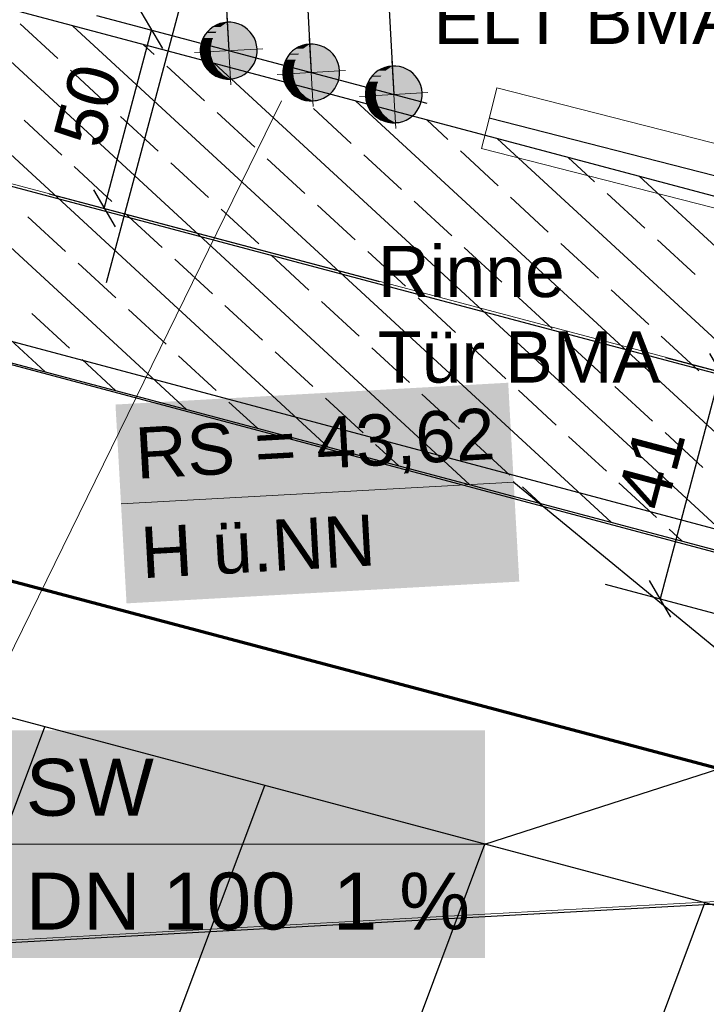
# Model space of a CAD drawing. Extents: x -779 to 790, y -208 to 633.
# Tile 51 of 232: x -100 to -75, y -78 to -43. Entities that reach past the tile are written whole.
import ezdxf
from ezdxf.lldxf.tags import DXFTag

# ---------------------------------------------------------------- set-up
doc = ezdxf.new("R2010")
doc.units = 0
doc.layers.get('0').update_dxf_attribs({"lineweight": 25})
for name, color, linetype, lineweight, true_color in [('02 Raster Gebäude-A07F5V4QWF', 7, 'Continuous', 25, 0x848484), ('20 Bodenplatte-A07F5V4PWF', 7, 'Continuous', 25, 0x848484), ('20 Fundament-A07F5V4OWF', 7, 'Continuous', 25, 0x848484), ('30 Baugrubenplanung', 7, 'Continuous', 25, 0x848484), ('60 Stützwände', 9, 'Continuous', 25, 0x808080), ('ELT Leerrohre', 1, 'Continuous', 35, 0xff0000), ('S_Mass', 150, 'Continuous', 25, 0x007fff), ('S_Schmutzwasser_Grundleitung', 7, 'Continuous', 70, 0x7f5f00), ('X_Mass', 150, 'Continuous', 25, 0x007fff)]:
    doc.layers.add(name, color=color, linetype=linetype, lineweight=lineweight, true_color=true_color)
for name, color, linetype, lineweight in [('02 Raster Gebäude-A07F5V53WF', 7, 'Continuous', 13), ('SC_Deckendurchbruch', 7, 'Continuous', 25), ('SC_Mass', 7, 'Continuous', 25), ('X_Text', 7, 'Continuous', 25)]:
    doc.layers.add(name, color=color, linetype=linetype, lineweight=lineweight)
doc.styles.get("Standard").update_dxf_attribs({"font": 'arial.ttf'})
tags = doc.linetypes.add('Raster-A07F5V4TWF', pattern=[0.2, 0.1, -0.05, 0, -0.05]).pattern_tags.tags
tags[10:11] = [DXFTag(74, 4), DXFTag(75, 0), DXFTag(340, '0'), DXFTag(46, 1.0), DXFTag(50, 0.0), DXFTag(44, 0.0), DXFTag(45, 0.0)]
tags[8:9] = [DXFTag(74, 4), DXFTag(75, 0), DXFTag(340, '0'), DXFTag(46, 1.0), DXFTag(50, 0.0), DXFTag(44, 0.0), DXFTag(45, 0.0)]
tags[6:7] = [DXFTag(74, 4), DXFTag(75, 0), DXFTag(340, '0'), DXFTag(46, 1.0), DXFTag(50, 0.0), DXFTag(44, 0.0), DXFTag(45, 0.0)]
tags[4:5] = [DXFTag(74, 4), DXFTag(75, 0), DXFTag(340, '0'), DXFTag(46, 1.0), DXFTag(50, 0.0), DXFTag(44, 0.0), DXFTag(45, 0.0)]
tags = doc.linetypes.add('Raster-A07F5V57WF', pattern=[0.2, 0.1, -0.05, 0, -0.05]).pattern_tags.tags
tags[10:11] = [DXFTag(74, 4), DXFTag(75, 0), DXFTag(340, '0'), DXFTag(46, 1.0), DXFTag(50, 0.0), DXFTag(44, 0.0), DXFTag(45, 0.0)]
tags[8:9] = [DXFTag(74, 4), DXFTag(75, 0), DXFTag(340, '0'), DXFTag(46, 1.0), DXFTag(50, 0.0), DXFTag(44, 0.0), DXFTag(45, 0.0)]
tags[6:7] = [DXFTag(74, 4), DXFTag(75, 0), DXFTag(340, '0'), DXFTag(46, 1.0), DXFTag(50, 0.0), DXFTag(44, 0.0), DXFTag(45, 0.0)]
tags[4:5] = [DXFTag(74, 4), DXFTag(75, 0), DXFTag(340, '0'), DXFTag(46, 1.0), DXFTag(50, 0.0), DXFTag(44, 0.0), DXFTag(45, 0.0)]
tags = doc.linetypes.add('STRICHPUNKT2', pattern=[12.7, 6.35, -3.175, 0, -3.175]).pattern_tags.tags
tags[10:11] = [DXFTag(74, 4), DXFTag(75, 0), DXFTag(340, '0'), DXFTag(46, 0.0), DXFTag(50, 0.0), DXFTag(44, 0.0), DXFTag(45, 0.0)]
tags[8:9] = [DXFTag(74, 4), DXFTag(75, 0), DXFTag(340, '0'), DXFTag(46, 0.0), DXFTag(50, 0.0), DXFTag(44, 0.0), DXFTag(45, 0.0)]
tags[6:7] = [DXFTag(74, 4), DXFTag(75, 0), DXFTag(340, '0'), DXFTag(46, 0.0), DXFTag(50, 0.0), DXFTag(44, 0.0), DXFTag(45, 0.0)]
tags[4:5] = [DXFTag(74, 4), DXFTag(75, 0), DXFTag(340, '0'), DXFTag(46, 0.0), DXFTag(50, 0.0), DXFTag(44, 0.0), DXFTag(45, 0.0)]

# ---------------------------------------------------------------- blocks, each defined once
blk = doc.blocks.new('Referenz-A07F5V4VWF', base_point=(-401.415, -176.34))
at = {"color": 0, "linetype": 'ByBlock', "lineweight": -2, "ltscale": 12.5}
for p, q in [((-16.164, -65.268), (-146.682, -30.614)), ((-153.091, -41.328), (-17.544, -77.463)), ((-131.2, -47.142), (-54.939, -67.39))]:
    blk.add_line(p, q, dxfattribs=at)
at = {"layer": '02 Raster Gebäude-A07F5V4QWF', "color": 0, "linetype": 'Raster-A07F5V4TWF', "lineweight": -2, "ltscale": 187.5}
for p, q in [((-160.157, -33.245), (3.691, -76.749)), ((3.333, -70.211), (-212.21, -82.005))]:
    blk.add_line(p, q, dxfattribs=at)
at = {"layer": '20 Bodenplatte-A07F5V4PWF', "color": 0, "lineweight": -2}
blk.add_line((-153.091, -41.328), (-17.544, -77.463), dxfattribs=at)
at = {"layer": '20 Fundament-A07F5V4OWF', "color": 0, "lineweight": -2}
for p, q in [((-16.164, -65.268), (-146.682, -30.614)), ((-98.627, -55.791), (-117.538, -38.352)), ((-93.655, -57.111), (-112.566, -39.673)), ((-88.682, -58.431), (-107.593, -40.993)), ((-83.709, -59.752), (-102.621, -42.313)), ((-98.179, -44.776), (-99.503, -43.556)), ((-78.737, -61.072), (-97.648, -43.633)), ((-94.788, -44.639), (-95.162, -44.294)), ((-73.764, -62.392), (-92.676, -44.954)), ((-96.415, -46.403), (-97.738, -45.183)), ((-93.023, -46.266), (-94.346, -45.045)), ((-89.631, -46.128), (-90.189, -45.614)), ((-68.792, -63.712), (-87.703, -46.274)), ((-91.258, -47.893), (-92.582, -46.673)), ((-87.867, -47.756), (-89.19, -46.535)), ((-98.042, -48.168), (-99.365, -46.947)), ((-94.65, -48.03), (-95.974, -46.81)), ((-84.475, -47.618), (-85.217, -46.934)), ((-131.2, -47.142), (-17.407, -77.356)), ((-63.819, -65.033), (-82.73, -47.594)), ((-82.71, -49.245), (-84.034, -48.025)), ((-92.886, -49.658), (-94.209, -48.437)), ((-89.494, -49.52), (-90.817, -48.3)), ((-86.102, -49.383), (-87.425, -48.162)), ((-79.318, -49.108), (-80.244, -48.254)), ((-96.277, -49.795), (-97.601, -48.575)), ((-58.847, -66.353), (-77.758, -48.914)), ((-84.337, -51.01), (-85.661, -49.79)), ((-80.946, -50.873), (-82.269, -49.652)), ((-77.554, -50.735), (-78.877, -49.515)), ((-91.121, -51.285), (-92.444, -50.064)), ((-87.729, -51.147), (-89.053, -49.927)), ((-97.905, -51.56), (-99.228, -50.339)), ((-94.513, -51.422), (-95.836, -50.202)), ((-75.789, -52.362), (-77.113, -51.142)), ((-85.965, -52.775), (-87.288, -51.554)), ((-82.573, -52.637), (-83.896, -51.417)), ((-79.181, -52.5), (-80.505, -51.279)), ((-92.748, -53.049), (-94.072, -51.829)), ((-89.356, -52.912), (-90.68, -51.692)), ((-96.14, -53.187), (-97.463, -51.966)), ((-77.416, -54.127), (-78.74, -52.906)), ((-84.2, -54.402), (-85.523, -53.181)), ((-80.808, -54.264), (-82.132, -53.044)), ((-94.375, -54.814), (-95.699, -53.594)), ((-90.984, -54.677), (-92.307, -53.456)), ((-87.592, -54.539), (-88.915, -53.319)), ((-97.767, -54.951), (-99.091, -53.731)), ((-79.044, -55.891), (-80.367, -54.671)), ((-75.652, -55.754), (-76.975, -54.534)), ((-85.827, -56.166), (-87.151, -54.946)), ((-82.435, -56.029), (-83.759, -54.808)), ((-96.141, -56.451), (-97.326, -55.358)), ((-92.611, -56.441), (-93.934, -55.221)), ((-89.219, -56.304), (-90.542, -55.083)), ((-77.279, -57.519), (-78.603, -56.298)), ((-87.454, -57.931), (-88.778, -56.71)), ((-84.063, -57.793), (-85.386, -56.573)), ((-80.671, -57.656), (-81.994, -56.436)), ((-91.168, -57.771), (-92.17, -56.848)), ((-78.906, -59.283), (-80.23, -58.063)), ((-75.514, -59.146), (-76.838, -57.925)), ((-86.196, -59.092), (-87.013, -58.338)), ((-82.298, -59.421), (-83.621, -58.2)), ((-81.223, -60.412), (-81.857, -59.827)), ((-77.142, -60.91), (-78.465, -59.69)), ((-76.251, -61.732), (-76.701, -61.317))]:
    blk.add_line(p, q, dxfattribs=at)
at = {"layer": '30 Baugrubenplanung', "color": 0, "lineweight": -2}
for p, q in [((-18.786, -89.553), (-159.501, -52.04)), ((-44.204, -82.777), (-159.501, -52.04)), ((-108.876, -95.52), (-98.633, -68.267)), ((-101.475, -98.46), (-90.902, -70.328)), ((-94.074, -101.399), (-83.171, -72.389)), ((-86.674, -104.339), (-75.44, -74.45))]:
    blk.add_line(p, q, dxfattribs=at)
blk = doc.blocks.new('Referenz-A07F5V59WF', base_point=(-759.499, -206.186))
at = {"layer": '02 Raster Gebäude-A07F5V53WF', "color": 0, "linetype": 'Raster-A07F5V57WF', "ltscale": 117.000008}
for p, q in [((-285.681, 0.171), (159.608, -118.052)), ((435.098, -46.482), (-278.836, -85.556))]:
    blk.add_line(p, q, dxfattribs=at)
at = {"layer": '60 Stützwände', "color": 0, "linetype": 'Continuous', "lineweight": -2, "ltscale": 225.000015}
blk.add_line((-160.303, -38.576), (-17.628, -76.628), dxfattribs=at)
blk = doc.blocks.new('Maß-A07F5V7NWF', base_point=(-112.975, -48.897))
at = {"color": 0, "linetype": 'ByBlock', "lineweight": -2, "ltscale": 0.25}
for p, q in [((-99.204, -40.576), (-110.802, -37.497)), ((-101.514, -39.414), (-100.761, -40.712)), ((-103.31, -48.248), (-101.137, -40.063)), ((-101.377, -48.761), (-112.975, -45.682)), ((-103.687, -47.599), (-102.934, -48.897))]:
    blk.add_line(p, q, dxfattribs=at)
at = {"color": 0, "linetype": 'ByBlock', "lineweight": -2, "ltscale": 0.25, "insert": (-104.873, -44.783), "char_height": 1.8, "attachment_point": 1, "rotation": 75.1311}
blk.add_mtext('{\\fArial;50}', dxfattribs=at)
blk = doc.blocks.new('Maß-A07F5V7PWF', base_point=(-98.477, -52.61))
at = {"color": 0, "linetype": 'ByBlock', "lineweight": -2, "ltscale": 0.25}
for p, q in [((-95.258, -43.13), (-94.505, -44.428)), ((-96.814, -43.266), (-85.216, -46.345)), ((-96.544, -50.044), (-94.881, -43.779)), ((-96.921, -49.395), (-96.168, -50.693)), ((-98.477, -49.531), (-86.879, -52.61))]:
    blk.add_line(p, q, dxfattribs=at)
at = {"color": 0, "linetype": 'ByBlock', "lineweight": -2, "ltscale": 0.25, "insert": (-98.363, -47.539), "char_height": 1.8, "attachment_point": 1, "rotation": 75.1311}
blk.add_mtext('{\\fArial;50}', dxfattribs=at)
blk = doc.blocks.new('Maß-A07F5VAFWF', base_point=(-78.945, -64.793))
at = {"color": 0, "linetype": 'ByBlock', "lineweight": -2, "ltscale": 0.25}
for p, q in [((-76.828, -55.279), (-71.028, -56.819)), ((-74.518, -56.441), (-75.271, -55.143)), ((-74.895, -55.792), (-77.012, -63.766)), ((-78.945, -63.253), (-73.146, -64.793)), ((-76.635, -64.415), (-77.388, -63.118))]:
    blk.add_line(p, q, dxfattribs=at)
at = {"color": 0, "linetype": 'ByBlock', "lineweight": -2, "ltscale": 0.25, "insert": (-78.569, -60.278), "char_height": 1.8, "attachment_point": 1, "rotation": 75.1311}
blk.add_mtext('{\\fArial;41}', dxfattribs=at)
blk = doc.blocks.new('Maß-A07F5VARWF', base_point=(-87.174, -46.037))
at = {"color": 0, "linetype": 'ByBlock', "lineweight": -2, "ltscale": 0.25}
blk.add_line((-86.783, -38.585), (-86.375, -46.037), dxfattribs=at)
blk = doc.blocks.new('Maß-A07F5VATWF', base_point=(-90.176, -45.267))
at = {"color": 0, "linetype": 'ByBlock', "lineweight": -2, "ltscale": 0.25}
blk.add_line((-89.785, -35.945), (-89.274, -45.267), dxfattribs=at)
blk = doc.blocks.new('Maß-A07F5VAVWF', base_point=(-93.407, -44.498))
at = {"color": 0, "linetype": 'ByBlock', "lineweight": -2, "ltscale": 0.25}
blk.add_line((-93.016, -29.112), (-92.174, -44.498), dxfattribs=at)

msp = doc.modelspace()

# ---------------------------------------------------------------- linework, layer by layer
at = {"color": 8, "lineweight": 25, "ltscale": 0.25, "true_color": 0x808080}
msp.add_line((-96.464, -52.652), (-87.963, -20.635), dxfattribs=at)
at = {"layer": 'ELT Leerrohre', "color": 1, "lineweight": 13, "true_color": 0xff0000}
for p, q in [((-82.908, -46.428), (-82.748, -45.803)), ((-46.42, -55.107), (-82.748, -45.803)), ((-83.134, -47.31), (-82.908, -46.428)), ((-83.294, -47.935), (-83.134, -47.31)), ((-83.294, -47.935), (-46.966, -57.238))]:
    msp.add_line(p, q, dxfattribs=at)
at = {"layer": 'ELT Leerrohre', "color": 1, "lineweight": 13, "ltscale": 0.13, "true_color": 0xff0000}
msp.add_line((-106.396, -79.078), (-90.319, -46.261), dxfattribs=at)
at = {"layer": 'ELT Leerrohre', "color": 1, "linetype": 'STRICHPUNKT2', "lineweight": 25, "ltscale": 0.25, "true_color": 0xff0000}
msp.add_line((-46.693, -56.173), (-83.021, -46.869), dxfattribs=at)
at = {"layer": 'S_Mass', "lineweight": 18}
msp.add_line((-95.958, -60.432), (-82.16, -59.665), dxfattribs=at)
at = {"layer": 'S_Mass'}
for p, q in [((-82.169, -59.662), (-82.17, -59.663)), ((-82.17, -59.663), (-82.17, -59.664)), ((-82.17, -59.664), (-82.17, -59.665)), ((-82.17, -59.665), (-82.17, -59.667)), ((-82.17, -59.667), (-82.17, -59.668)), ((-82.17, -59.668), (-82.169, -59.669)), ((-82.168, -59.659), (-82.169, -59.66)), ((-82.169, -59.66), (-82.169, -59.662)), ((-82.169, -59.669), (-82.168, -59.67)), ((-82.167, -59.657), (-82.168, -59.658)), ((-82.168, -59.658), (-82.168, -59.659)), ((-82.168, -59.67), (-82.168, -59.671)), ((-82.168, -59.671), (-82.167, -59.672)), ((-82.166, -59.657), (-82.167, -59.657)), ((-82.167, -59.672), (-82.166, -59.673)), ((-82.164, -59.656), (-82.166, -59.657)), ((-82.166, -59.673), (-82.165, -59.674)), ((-82.165, -59.674), (-82.163, -59.674)), ((-82.163, -59.655), (-82.164, -59.656)), ((-82.162, -59.655), (-82.163, -59.655)), ((-82.163, -59.674), (-82.162, -59.675)), ((-82.161, -59.655), (-82.162, -59.655)), ((-82.162, -59.675), (-82.161, -59.675)), ((-82.159, -59.655), (-82.161, -59.655)), ((-82.161, -59.675), (-82.159, -59.675)), ((-82.16, -59.665), (-67.494, -71.724)), ((-82.158, -59.655), (-82.159, -59.655)), ((-82.159, -59.675), (-82.158, -59.675)), ((-82.157, -59.655), (-82.158, -59.655)), ((-82.158, -59.675), (-82.157, -59.674)), ((-82.156, -59.656), (-82.157, -59.655)), ((-82.157, -59.674), (-82.156, -59.674)), ((-82.154, -59.657), (-82.156, -59.656)), ((-82.156, -59.674), (-82.155, -59.673)), ((-82.155, -59.673), (-82.154, -59.673)), ((-82.153, -59.657), (-82.154, -59.657)), ((-82.154, -59.673), (-82.153, -59.672)), ((-82.152, -59.658), (-82.153, -59.657)), ((-82.153, -59.672), (-82.152, -59.671)), ((-82.152, -59.659), (-82.152, -59.658)), ((-82.151, -59.661), (-82.152, -59.659)), ((-82.152, -59.671), (-82.151, -59.669)), ((-82.151, -59.662), (-82.151, -59.661)), ((-82.15, -59.663), (-82.151, -59.662)), ((-82.151, -59.668), (-82.15, -59.667)), ((-82.151, -59.669), (-82.151, -59.668)), ((-82.15, -59.664), (-82.15, -59.663)), ((-82.15, -59.666), (-82.15, -59.664)), ((-82.15, -59.667), (-82.15, -59.666))]:
    msp.add_line(p, q, dxfattribs=at)
at = {"layer": 'S_Mass', "color": 7, "true_color": 0xffffff}
for points in [[(-82.312, -56.937), (-96.152, -56.937), (-82.354, -56.17)], [(-95.806, -63.16), (-82.312, -56.937), (-96.152, -56.937)], [(-81.966, -63.16), (-95.806, -63.16), (-82.312, -56.937)], [(-95.764, -63.926), (-81.966, -63.16), (-95.806, -63.16)]]:
    msp.add_solid(points, dxfattribs=at)
at = {"layer": 'S_Schmutzwasser_Grundleitung'}
msp.add_line((-67.494, -71.724), (-103.234, -62.235), dxfattribs=at)
at = {"layer": 'SC_Deckendurchbruch'}
for p, q in [((-92.609, -43.597), (-92.723, -43.662)), ((-92.488, -43.548), (-92.609, -43.597)), ((-92.361, -43.515), (-92.488, -43.548)), ((-92.231, -43.499), (-92.361, -43.515)), ((-92.1, -43.5), (-92.231, -43.499)), ((-91.971, -43.518), (-92.1, -43.5)), ((-91.845, -43.553), (-91.971, -43.518)), ((-91.724, -43.604), (-91.845, -43.553)), ((-91.612, -43.671), (-91.724, -43.604)), ((-93.001, -43.935), (-93.067, -44.048)), ((-92.92, -43.832), (-93.001, -43.935)), ((-92.827, -43.74), (-92.92, -43.832)), ((-92.723, -43.662), (-92.827, -43.74)), ((-91.508, -43.751), (-91.612, -43.671)), ((-91.417, -43.844), (-91.508, -43.751)), ((-91.338, -43.949), (-91.417, -43.844)), ((-91.273, -44.063), (-91.338, -43.949)), ((-93.153, -44.294), (-93.171, -44.424)), ((-93.118, -44.168), (-93.153, -44.294)), ((-93.067, -44.048), (-93.118, -44.168)), ((-91.224, -44.184), (-91.273, -44.063)), ((-91.192, -44.311), (-91.224, -44.184)), ((-89.461, -44.285), (-89.588, -44.318)), ((-89.332, -44.269), (-89.461, -44.285)), ((-89.201, -44.27), (-89.332, -44.269)), ((-89.071, -44.288), (-89.201, -44.27)), ((-88.945, -44.323), (-89.071, -44.288)), ((-93.171, -44.424), (-93.172, -44.555)), ((-93.172, -44.555), (-93.156, -44.685)), ((-91.195, -44.701), (-91.177, -44.571)), ((-91.176, -44.44), (-91.192, -44.311)), ((-91.177, -44.571), (-91.176, -44.44)), ((-90.021, -44.602), (-90.101, -44.705)), ((-89.928, -44.51), (-90.021, -44.602)), ((-89.823, -44.431), (-89.928, -44.51)), ((-89.709, -44.367), (-89.823, -44.431)), ((-89.588, -44.318), (-89.709, -44.367)), ((-88.825, -44.374), (-88.945, -44.323)), ((-88.712, -44.441), (-88.825, -44.374)), ((-88.609, -44.521), (-88.712, -44.441)), ((-88.517, -44.614), (-88.609, -44.521)), ((-88.438, -44.719), (-88.517, -44.614)), ((-93.156, -44.685), (-93.123, -44.811)), ((-93.123, -44.811), (-93.074, -44.933)), ((-93.074, -44.933), (-93.01, -45.046)), ((-91.347, -45.06), (-91.281, -44.947)), ((-91.281, -44.947), (-91.23, -44.827)), ((-91.23, -44.827), (-91.195, -44.701)), ((-90.219, -44.938), (-90.254, -45.064)), ((-90.168, -44.818), (-90.219, -44.938)), ((-90.101, -44.705), (-90.168, -44.818)), ((-88.374, -44.833), (-88.438, -44.719)), ((-88.325, -44.954), (-88.374, -44.833)), ((-88.292, -45.08), (-88.325, -44.954)), ((-93.01, -45.046), (-92.931, -45.151)), ((-92.931, -45.151), (-92.839, -45.244)), ((-92.839, -45.244), (-92.736, -45.324)), ((-92.736, -45.324), (-92.624, -45.391)), ((-91.739, -45.398), (-91.625, -45.334)), ((-91.625, -45.334), (-91.521, -45.255)), ((-91.521, -45.255), (-91.428, -45.163)), ((-91.428, -45.163), (-91.347, -45.06)), ((-90.272, -45.194), (-90.273, -45.325)), ((-90.273, -45.325), (-90.257, -45.454)), ((-90.254, -45.064), (-90.272, -45.194)), ((-88.276, -45.21), (-88.292, -45.08)), ((-88.277, -45.341), (-88.276, -45.21)), ((-87.028, -45.28), (-87.121, -45.372)), ((-86.924, -45.201), (-87.028, -45.28)), ((-86.81, -45.137), (-86.924, -45.201)), ((-86.688, -45.088), (-86.81, -45.137)), ((-86.562, -45.055), (-86.688, -45.088)), ((-86.432, -45.039), (-86.562, -45.055)), ((-86.301, -45.04), (-86.432, -45.039)), ((-86.172, -45.058), (-86.301, -45.04)), ((-86.046, -45.093), (-86.172, -45.058)), ((-85.925, -45.144), (-86.046, -45.093)), ((-85.812, -45.21), (-85.925, -45.144)), ((-85.709, -45.291), (-85.812, -45.21)), ((-85.618, -45.384), (-85.709, -45.291)), ((-92.624, -45.391), (-92.503, -45.442)), ((-92.503, -45.442), (-92.377, -45.477)), ((-92.377, -45.477), (-92.248, -45.495)), ((-92.248, -45.495), (-92.117, -45.496)), ((-92.117, -45.496), (-91.987, -45.48)), ((-91.987, -45.48), (-91.86, -45.447)), ((-91.86, -45.447), (-91.739, -45.398)), ((-90.257, -45.454), (-90.224, -45.581)), ((-90.224, -45.581), (-90.175, -45.702)), ((-88.381, -45.717), (-88.33, -45.597)), ((-88.33, -45.597), (-88.295, -45.471)), ((-88.295, -45.471), (-88.277, -45.341)), ((-87.268, -45.588), (-87.319, -45.708)), ((-87.202, -45.475), (-87.268, -45.588)), ((-87.121, -45.372), (-87.202, -45.475)), ((-85.539, -45.489), (-85.618, -45.384)), ((-85.474, -45.602), (-85.539, -45.489)), ((-85.425, -45.724), (-85.474, -45.602)), ((-90.175, -45.702), (-90.11, -45.816)), ((-90.11, -45.816), (-90.032, -45.921)), ((-90.032, -45.921), (-89.94, -46.014)), ((-89.94, -46.014), (-89.837, -46.094)), ((-88.726, -46.103), (-88.621, -46.025)), ((-88.621, -46.025), (-88.528, -45.933)), ((-88.528, -45.933), (-88.447, -45.83)), ((-88.447, -45.83), (-88.381, -45.717)), ((-87.372, -45.964), (-87.373, -46.094)), ((-87.354, -45.834), (-87.372, -45.964)), ((-87.319, -45.708), (-87.354, -45.834)), ((-85.392, -45.85), (-85.425, -45.724)), ((-85.376, -45.98), (-85.392, -45.85)), ((-85.378, -46.111), (-85.376, -45.98)), ((-89.837, -46.094), (-89.724, -46.161)), ((-89.724, -46.161), (-89.604, -46.212)), ((-89.604, -46.212), (-89.478, -46.247)), ((-89.478, -46.247), (-89.348, -46.265)), ((-89.348, -46.265), (-89.217, -46.266)), ((-89.217, -46.266), (-89.087, -46.25)), ((-89.087, -46.25), (-88.961, -46.217)), ((-88.961, -46.217), (-88.839, -46.168)), ((-88.839, -46.168), (-88.726, -46.103)), ((-87.373, -46.094), (-87.357, -46.224)), ((-87.357, -46.224), (-87.324, -46.351)), ((-87.324, -46.351), (-87.275, -46.472)), ((-85.482, -46.487), (-85.431, -46.366)), ((-85.431, -46.366), (-85.396, -46.24)), ((-85.396, -46.24), (-85.378, -46.111)), ((-87.275, -46.472), (-87.211, -46.586)), ((-87.211, -46.586), (-87.132, -46.69)), ((-87.132, -46.69), (-87.04, -46.784)), ((-85.722, -46.795), (-85.628, -46.703)), ((-85.628, -46.703), (-85.548, -46.6)), ((-85.548, -46.6), (-85.482, -46.487)), ((-87.04, -46.784), (-86.937, -46.864)), ((-86.937, -46.864), (-86.824, -46.93)), ((-86.824, -46.93), (-86.704, -46.982)), ((-86.704, -46.982), (-86.578, -47.016)), ((-86.578, -47.016), (-86.448, -47.035)), ((-86.448, -47.035), (-86.318, -47.036)), ((-86.318, -47.036), (-86.188, -47.02)), ((-86.188, -47.02), (-86.061, -46.987)), ((-86.061, -46.987), (-85.94, -46.938)), ((-85.94, -46.938), (-85.826, -46.873)), ((-85.826, -46.873), (-85.722, -46.795))]:
    msp.add_line(p, q, dxfattribs=at)
at = {"layer": 'SC_Deckendurchbruch', "linetype": 'STRICHPUNKT2', "lineweight": 18, "ltscale": 0.18}
for p, q in [((-92.105, -45.696), (-92.243, -43.3)), ((-89.206, -46.465), (-89.343, -44.069)), ((-93.372, -44.566), (-90.976, -44.429)), ((-86.306, -47.235), (-86.443, -44.839)), ((-90.472, -45.336), (-88.076, -45.199)), ((-87.573, -46.106), (-85.177, -45.969))]:
    msp.add_line(p, q, dxfattribs=at)
at = {"layer": 'SC_Deckendurchbruch'}
for points in [[(-92.457, -43.66), (-92.72, -43.66), (-92.299, -43.548)], [(-92.72, -43.66), (-92.299, -43.548), (-92.488, -43.548)], [(-92.299, -43.548), (-92.488, -43.548), (-92.231, -43.499)], [(-92.719, -44.048), (-93.067, -44.048), (-92.635, -43.873)], [(-93.067, -44.048), (-92.635, -43.873), (-92.948, -43.873)], [(-92.635, -43.873), (-92.948, -43.873), (-92.601, -43.832)], [(-92.948, -43.873), (-92.601, -43.832), (-92.92, -43.832)], [(-92.601, -43.832), (-92.92, -43.832), (-92.458, -43.662)], [(-92.92, -43.832), (-92.458, -43.662), (-92.723, -43.662)], [(-92.458, -43.662), (-92.723, -43.662), (-92.457, -43.66)], [(-92.723, -43.662), (-92.457, -43.66), (-92.72, -43.66)], [(-92.808, -44.395), (-93.16, -44.395), (-92.789, -44.294)], [(-93.16, -44.395), (-92.789, -44.294), (-93.153, -44.294)], [(-92.789, -44.294), (-93.153, -44.294), (-92.755, -44.123)], [(-93.153, -44.294), (-92.755, -44.123), (-93.093, -44.123)], [(-92.755, -44.123), (-93.093, -44.123), (-92.719, -44.048)], [(-93.093, -44.123), (-92.719, -44.048), (-93.067, -44.048)], [(-89.4, -44.318), (-89.588, -44.318), (-89.332, -44.269)], [(-92.799, -44.555), (-93.172, -44.555), (-92.808, -44.395)], [(-93.172, -44.555), (-92.808, -44.395), (-93.16, -44.395)], [(-93.15, -44.672), (-92.799, -44.555), (-93.172, -44.555)], [(-92.793, -44.672), (-93.15, -44.672), (-92.799, -44.555)], [(-89.819, -44.818), (-90.168, -44.818), (-89.735, -44.643)], [(-90.168, -44.818), (-89.735, -44.643), (-90.048, -44.643)], [(-89.735, -44.643), (-90.048, -44.643), (-89.701, -44.602)], [(-90.048, -44.643), (-89.701, -44.602), (-90.021, -44.602)], [(-89.701, -44.602), (-90.021, -44.602), (-89.558, -44.431)], [(-90.021, -44.602), (-89.558, -44.431), (-89.823, -44.431)], [(-89.558, -44.431), (-89.823, -44.431), (-89.557, -44.43)], [(-89.823, -44.431), (-89.557, -44.43), (-89.821, -44.43)], [(-89.557, -44.43), (-89.821, -44.43), (-89.4, -44.318)], [(-89.821, -44.43), (-89.4, -44.318), (-89.588, -44.318)], [(-93.123, -44.811), (-92.793, -44.672), (-93.15, -44.672)], [(-92.748, -44.811), (-93.123, -44.811), (-92.793, -44.672)], [(-93.063, -44.936), (-92.748, -44.811), (-93.123, -44.811)], [(-92.708, -44.936), (-93.063, -44.936), (-92.748, -44.811)], [(-93.01, -45.046), (-92.708, -44.936), (-93.063, -44.936)], [(-92.639, -45.046), (-93.01, -45.046), (-92.708, -44.936)], [(-89.889, -45.064), (-90.254, -45.064), (-89.855, -44.893)], [(-90.254, -45.064), (-89.855, -44.893), (-90.194, -44.893)], [(-89.855, -44.893), (-90.194, -44.893), (-89.819, -44.818)], [(-90.194, -44.893), (-89.819, -44.818), (-90.168, -44.818)], [(-92.902, -45.171), (-92.639, -45.046), (-93.01, -45.046)], [(-92.561, -45.171), (-92.902, -45.171), (-92.639, -45.046)], [(-92.839, -45.244), (-92.561, -45.171), (-92.902, -45.171)], [(-92.483, -45.244), (-92.839, -45.244), (-92.561, -45.171)], [(-92.667, -45.362), (-92.483, -45.244), (-92.839, -45.244)], [(-92.359, -45.362), (-92.667, -45.362), (-92.483, -45.244)], [(-89.9, -45.325), (-90.273, -45.325), (-89.909, -45.165)], [(-90.273, -45.325), (-89.909, -45.165), (-90.261, -45.165)], [(-90.25, -45.442), (-89.9, -45.325), (-90.273, -45.325)], [(-89.909, -45.165), (-90.261, -45.165), (-89.889, -45.064)], [(-90.261, -45.165), (-89.889, -45.064), (-90.254, -45.064)], [(-89.893, -45.442), (-90.25, -45.442), (-89.9, -45.325)], [(-86.802, -45.372), (-87.121, -45.372), (-86.659, -45.201)], [(-87.121, -45.372), (-86.659, -45.201), (-86.924, -45.201)], [(-86.659, -45.201), (-86.924, -45.201), (-86.658, -45.2)], [(-86.924, -45.201), (-86.658, -45.2), (-86.921, -45.2)], [(-86.658, -45.2), (-86.921, -45.2), (-86.5, -45.088)], [(-86.921, -45.2), (-86.5, -45.088), (-86.688, -45.088)], [(-86.5, -45.088), (-86.688, -45.088), (-86.432, -45.039)], [(-92.624, -45.391), (-92.359, -45.362), (-92.667, -45.362)], [(-92.306, -45.391), (-92.624, -45.391), (-92.359, -45.362)], [(-92.377, -45.477), (-92.306, -45.391), (-92.624, -45.391)], [(-92.151, -45.477), (-92.377, -45.477), (-92.306, -45.391)], [(-92.117, -45.496), (-92.151, -45.477), (-92.377, -45.477)], [(-90.224, -45.581), (-89.893, -45.442), (-90.25, -45.442)], [(-89.849, -45.581), (-90.224, -45.581), (-89.893, -45.442)], [(-90.164, -45.706), (-89.849, -45.581), (-90.224, -45.581)], [(-89.809, -45.706), (-90.164, -45.706), (-89.849, -45.581)], [(-86.99, -45.834), (-87.354, -45.834), (-86.956, -45.663)], [(-87.354, -45.834), (-86.956, -45.663), (-87.294, -45.663)], [(-86.956, -45.663), (-87.294, -45.663), (-86.92, -45.588)], [(-87.294, -45.663), (-86.92, -45.588), (-87.268, -45.588)], [(-86.92, -45.588), (-87.268, -45.588), (-86.836, -45.413)], [(-87.268, -45.588), (-86.836, -45.413), (-87.149, -45.413)], [(-86.836, -45.413), (-87.149, -45.413), (-86.802, -45.372)], [(-87.149, -45.413), (-86.802, -45.372), (-87.121, -45.372)], [(-90.11, -45.816), (-89.809, -45.706), (-90.164, -45.706)], [(-89.739, -45.816), (-90.11, -45.816), (-89.809, -45.706)], [(-90.003, -45.941), (-89.739, -45.816), (-90.11, -45.816)], [(-89.661, -45.941), (-90.003, -45.941), (-89.739, -45.816)], [(-89.94, -46.014), (-89.661, -45.941), (-90.003, -45.941)], [(-89.584, -46.014), (-89.94, -46.014), (-89.661, -45.941)], [(-89.767, -46.131), (-89.584, -46.014), (-89.94, -46.014)], [(-89.46, -46.131), (-89.767, -46.131), (-89.584, -46.014)], [(-87, -46.094), (-87.373, -46.094), (-87.009, -45.935)], [(-87.373, -46.094), (-87.009, -45.935), (-87.361, -45.935)], [(-87.009, -45.935), (-87.361, -45.935), (-86.99, -45.834)], [(-87.361, -45.935), (-86.99, -45.834), (-87.354, -45.834)], [(-89.724, -46.161), (-89.46, -46.131), (-89.767, -46.131)], [(-89.407, -46.161), (-89.724, -46.161), (-89.46, -46.131)], [(-89.478, -46.247), (-89.407, -46.161), (-89.724, -46.161)], [(-89.252, -46.247), (-89.478, -46.247), (-89.407, -46.161)], [(-89.217, -46.266), (-89.252, -46.247), (-89.478, -46.247)], [(-87.351, -46.212), (-87, -46.094), (-87.373, -46.094)], [(-86.993, -46.212), (-87.351, -46.212), (-87, -46.094)], [(-87.324, -46.351), (-86.993, -46.212), (-87.351, -46.212)], [(-86.949, -46.351), (-87.324, -46.351), (-86.993, -46.212)], [(-87.264, -46.476), (-86.949, -46.351), (-87.324, -46.351)], [(-86.909, -46.476), (-87.264, -46.476), (-86.949, -46.351)], [(-87.211, -46.586), (-86.909, -46.476), (-87.264, -46.476)], [(-86.84, -46.586), (-87.211, -46.586), (-86.909, -46.476)], [(-87.103, -46.711), (-86.84, -46.586), (-87.211, -46.586)], [(-86.762, -46.711), (-87.103, -46.711), (-86.84, -46.586)], [(-87.04, -46.784), (-86.762, -46.711), (-87.103, -46.711)], [(-86.684, -46.784), (-87.04, -46.784), (-86.762, -46.711)], [(-86.867, -46.901), (-86.684, -46.784), (-87.04, -46.784)], [(-86.56, -46.901), (-86.867, -46.901), (-86.684, -46.784)], [(-86.824, -46.93), (-86.56, -46.901), (-86.867, -46.901)], [(-86.507, -46.93), (-86.824, -46.93), (-86.56, -46.901)], [(-86.578, -47.016), (-86.507, -46.93), (-86.824, -46.93)], [(-86.352, -47.016), (-86.578, -47.016), (-86.507, -46.93)], [(-86.318, -47.036), (-86.352, -47.016), (-86.578, -47.016)]]:
    msp.add_solid(points, dxfattribs=at)
at = {"layer": 'SC_Deckendurchbruch', "color": 7, "true_color": 0xffffff}
for points in [[(-91.633, -43.656), (-92.715, -43.656), (-91.758, -43.588)], [(-92.715, -43.656), (-91.758, -43.588), (-92.589, -43.588)], [(-91.758, -43.588), (-92.589, -43.588), (-91.892, -43.538)], [(-92.589, -43.588), (-91.892, -43.538), (-92.456, -43.538)], [(-91.892, -43.538), (-92.456, -43.538), (-92.032, -43.508)], [(-92.456, -43.538), (-92.032, -43.508), (-92.316, -43.508)], [(-92.032, -43.508), (-92.316, -43.508), (-92.174, -43.498)], [(-91.333, -43.957), (-93.015, -43.957), (-91.418, -43.843)], [(-93.015, -43.957), (-91.418, -43.843), (-92.93, -43.843)], [(-91.418, -43.843), (-92.93, -43.843), (-91.519, -43.742)], [(-92.93, -43.843), (-91.519, -43.742), (-92.829, -43.742)], [(-91.519, -43.742), (-92.829, -43.742), (-91.633, -43.656)], [(-92.829, -43.742), (-91.633, -43.656), (-92.715, -43.656)], [(-91.184, -44.355), (-93.164, -44.355), (-91.214, -44.216)], [(-93.164, -44.355), (-91.214, -44.216), (-93.133, -44.216)], [(-91.214, -44.216), (-93.133, -44.216), (-91.264, -44.082)], [(-93.133, -44.216), (-91.264, -44.082), (-93.084, -44.082)], [(-91.264, -44.082), (-93.084, -44.082), (-91.333, -43.957)], [(-93.084, -44.082), (-91.333, -43.957), (-93.015, -43.957)], [(-88.993, -44.308), (-89.556, -44.308), (-89.132, -44.278)], [(-89.556, -44.308), (-89.132, -44.278), (-89.417, -44.278)], [(-89.132, -44.278), (-89.417, -44.278), (-89.274, -44.267)], [(-91.174, -44.498), (-93.174, -44.498), (-91.184, -44.355)], [(-93.174, -44.498), (-91.184, -44.355), (-93.164, -44.355)], [(-93.164, -44.64), (-91.174, -44.498), (-93.174, -44.498)], [(-91.184, -44.64), (-93.164, -44.64), (-91.174, -44.498)], [(-93.133, -44.779), (-91.184, -44.64), (-93.164, -44.64)], [(-91.214, -44.779), (-93.133, -44.779), (-91.184, -44.64)], [(-88.433, -44.727), (-90.116, -44.727), (-88.519, -44.613)], [(-90.116, -44.727), (-88.519, -44.613), (-90.03, -44.613)], [(-88.519, -44.613), (-90.03, -44.613), (-88.62, -44.512)], [(-90.03, -44.613), (-88.62, -44.512), (-89.929, -44.512)], [(-88.62, -44.512), (-89.929, -44.512), (-88.734, -44.426)], [(-89.929, -44.512), (-88.734, -44.426), (-89.815, -44.426)], [(-88.734, -44.426), (-89.815, -44.426), (-88.859, -44.358)], [(-89.815, -44.426), (-88.859, -44.358), (-89.69, -44.358)], [(-88.859, -44.358), (-89.69, -44.358), (-88.993, -44.308)], [(-89.69, -44.358), (-88.993, -44.308), (-89.556, -44.308)], [(-93.084, -44.913), (-91.214, -44.779), (-93.133, -44.779)], [(-91.264, -44.913), (-93.084, -44.913), (-91.214, -44.779)], [(-93.015, -45.038), (-91.264, -44.913), (-93.084, -44.913)], [(-91.333, -45.038), (-93.015, -45.038), (-91.264, -44.913)], [(-88.285, -45.125), (-90.264, -45.125), (-88.315, -44.986)], [(-90.264, -45.125), (-88.315, -44.986), (-90.234, -44.986)], [(-88.315, -44.986), (-90.234, -44.986), (-88.365, -44.852)], [(-90.234, -44.986), (-88.365, -44.852), (-90.184, -44.852)], [(-88.365, -44.852), (-90.184, -44.852), (-88.433, -44.727)], [(-90.184, -44.852), (-88.433, -44.727), (-90.116, -44.727)], [(-92.93, -45.152), (-91.333, -45.038), (-93.015, -45.038)], [(-91.333, -45.038), (-93.015, -45.038), (-91.333, -45.038)], [(-93.015, -45.038), (-91.333, -45.038), (-93.015, -45.038)], [(-91.418, -45.152), (-92.93, -45.152), (-91.333, -45.038)], [(-92.829, -45.253), (-91.418, -45.152), (-92.93, -45.152)], [(-91.519, -45.253), (-92.829, -45.253), (-91.418, -45.152)], [(-92.715, -45.339), (-91.519, -45.253), (-92.829, -45.253)], [(-91.519, -45.253), (-92.829, -45.253), (-91.519, -45.253)], [(-92.829, -45.253), (-91.519, -45.253), (-92.829, -45.253)], [(-91.633, -45.339), (-92.715, -45.339), (-91.519, -45.253)], [(-88.274, -45.267), (-90.274, -45.267), (-88.285, -45.125)], [(-90.274, -45.267), (-88.285, -45.125), (-90.264, -45.125)], [(-90.264, -45.41), (-88.274, -45.267), (-90.274, -45.267)], [(-88.285, -45.41), (-90.264, -45.41), (-88.274, -45.267)], [(-85.619, -45.382), (-87.131, -45.382), (-85.72, -45.282)], [(-87.131, -45.382), (-85.72, -45.282), (-87.03, -45.282)], [(-85.72, -45.282), (-87.03, -45.282), (-85.834, -45.196)], [(-87.03, -45.282), (-85.834, -45.196), (-86.915, -45.196)], [(-85.834, -45.196), (-86.915, -45.196), (-85.959, -45.128)], [(-86.915, -45.196), (-85.959, -45.128), (-86.79, -45.128)], [(-85.959, -45.128), (-86.79, -45.128), (-86.093, -45.078)], [(-86.79, -45.128), (-86.093, -45.078), (-86.657, -45.078)], [(-86.093, -45.078), (-86.657, -45.078), (-86.233, -45.047)], [(-86.657, -45.078), (-86.233, -45.047), (-86.517, -45.047)], [(-86.233, -45.047), (-86.517, -45.047), (-86.375, -45.037)], [(-92.589, -45.407), (-91.633, -45.339), (-92.715, -45.339)], [(-91.758, -45.407), (-92.589, -45.407), (-91.633, -45.339)], [(-92.456, -45.457), (-91.758, -45.407), (-92.589, -45.407)], [(-91.892, -45.457), (-92.456, -45.457), (-91.758, -45.407)], [(-92.316, -45.487), (-91.892, -45.457), (-92.456, -45.457)], [(-91.892, -45.457), (-92.456, -45.457), (-91.892, -45.457)], [(-92.456, -45.457), (-91.892, -45.457), (-92.456, -45.457)], [(-92.032, -45.487), (-92.316, -45.487), (-91.892, -45.457)], [(-92.174, -45.498), (-92.032, -45.487), (-92.316, -45.487)], [(-90.234, -45.549), (-88.285, -45.41), (-90.264, -45.41)], [(-88.315, -45.549), (-90.234, -45.549), (-88.285, -45.41)], [(-90.184, -45.683), (-88.315, -45.549), (-90.234, -45.549)], [(-88.365, -45.683), (-90.184, -45.683), (-88.315, -45.549)], [(-85.415, -45.756), (-87.334, -45.756), (-85.465, -45.622)], [(-87.334, -45.756), (-85.465, -45.622), (-87.284, -45.622)], [(-85.465, -45.622), (-87.284, -45.622), (-85.534, -45.497)], [(-87.284, -45.622), (-85.534, -45.497), (-87.216, -45.497)], [(-85.534, -45.497), (-87.216, -45.497), (-85.619, -45.382)], [(-87.216, -45.497), (-85.619, -45.382), (-87.131, -45.382)], [(-90.116, -45.808), (-88.365, -45.683), (-90.184, -45.683)], [(-88.433, -45.808), (-90.116, -45.808), (-88.365, -45.683)], [(-90.03, -45.922), (-88.433, -45.808), (-90.116, -45.808)], [(-88.433, -45.808), (-90.116, -45.808), (-88.433, -45.808)], [(-90.116, -45.808), (-88.433, -45.808), (-90.116, -45.808)], [(-88.519, -45.922), (-90.03, -45.922), (-88.433, -45.808)], [(-89.929, -46.023), (-88.519, -45.922), (-90.03, -45.922)], [(-88.62, -46.023), (-89.929, -46.023), (-88.519, -45.922)], [(-89.815, -46.109), (-88.62, -46.023), (-89.929, -46.023)], [(-88.62, -46.023), (-89.929, -46.023), (-88.62, -46.023)], [(-89.929, -46.023), (-88.62, -46.023), (-89.929, -46.023)], [(-88.734, -46.109), (-89.815, -46.109), (-88.62, -46.023)], [(-85.375, -46.037), (-87.375, -46.037), (-85.385, -45.895)], [(-87.375, -46.037), (-85.385, -45.895), (-87.365, -45.895)], [(-85.385, -45.895), (-87.365, -45.895), (-85.415, -45.756)], [(-87.365, -45.895), (-85.415, -45.756), (-87.334, -45.756)], [(-89.69, -46.177), (-88.734, -46.109), (-89.815, -46.109)], [(-88.859, -46.177), (-89.69, -46.177), (-88.734, -46.109)], [(-89.556, -46.227), (-88.859, -46.177), (-89.69, -46.177)], [(-88.993, -46.227), (-89.556, -46.227), (-88.859, -46.177)], [(-89.417, -46.257), (-88.993, -46.227), (-89.556, -46.227)], [(-89.132, -46.257), (-89.417, -46.257), (-88.993, -46.227)], [(-89.274, -46.267), (-89.132, -46.257), (-89.417, -46.257)], [(-87.365, -46.18), (-85.375, -46.037), (-87.375, -46.037)], [(-85.385, -46.18), (-87.365, -46.18), (-85.375, -46.037)], [(-87.334, -46.319), (-85.385, -46.18), (-87.365, -46.18)], [(-85.415, -46.319), (-87.334, -46.319), (-85.385, -46.18)], [(-87.284, -46.453), (-85.415, -46.319), (-87.334, -46.319)], [(-85.465, -46.453), (-87.284, -46.453), (-85.415, -46.319)], [(-87.216, -46.578), (-85.465, -46.453), (-87.284, -46.453)], [(-85.534, -46.578), (-87.216, -46.578), (-85.465, -46.453)], [(-87.131, -46.692), (-85.534, -46.578), (-87.216, -46.578)], [(-85.534, -46.578), (-87.216, -46.578), (-85.534, -46.578)], [(-87.216, -46.578), (-85.534, -46.578), (-87.216, -46.578)], [(-85.619, -46.692), (-87.131, -46.692), (-85.534, -46.578)], [(-87.03, -46.793), (-85.619, -46.692), (-87.131, -46.692)], [(-85.72, -46.793), (-87.03, -46.793), (-85.619, -46.692)], [(-86.915, -46.879), (-85.72, -46.793), (-87.03, -46.793)], [(-85.834, -46.879), (-86.915, -46.879), (-85.72, -46.793)], [(-86.79, -46.947), (-85.834, -46.879), (-86.915, -46.879)], [(-85.959, -46.947), (-86.79, -46.947), (-85.834, -46.879)], [(-86.657, -46.997), (-85.959, -46.947), (-86.79, -46.947)], [(-86.093, -46.997), (-86.657, -46.997), (-85.959, -46.947)], [(-86.517, -47.027), (-86.093, -46.997), (-86.657, -46.997)], [(-86.093, -46.997), (-86.657, -46.997), (-86.093, -46.997)], [(-86.657, -46.997), (-86.093, -46.997), (-86.657, -46.997)], [(-86.233, -47.027), (-86.517, -47.027), (-86.093, -46.997)], [(-86.375, -47.037), (-86.233, -47.027), (-86.517, -47.027)]]:
    msp.add_solid(points, dxfattribs=at)
at = {"layer": 'X_Mass'}
for p, q in [((-83.171, -72.389), (-74.951, -69.744)), ((-83.18, -72.385), (-83.181, -72.386)), ((-83.181, -72.386), (-83.181, -72.387)), ((-83.181, -72.387), (-83.181, -72.389)), ((-83.181, -72.389), (-83.181, -72.39)), ((-83.181, -72.39), (-83.181, -72.391)), ((-83.181, -72.391), (-83.18, -72.393)), ((-83.179, -72.383), (-83.18, -72.384)), ((-83.18, -72.384), (-83.18, -72.385)), ((-83.18, -72.393), (-83.18, -72.394)), ((-83.18, -72.394), (-83.179, -72.395)), ((-83.178, -72.382), (-83.179, -72.383)), ((-83.179, -72.395), (-83.178, -72.396)), ((-83.177, -72.381), (-83.178, -72.382)), ((-83.178, -72.396), (-83.177, -72.397)), ((-83.176, -72.38), (-83.177, -72.381)), ((-83.177, -72.397), (-83.176, -72.397)), ((-83.175, -72.379), (-83.176, -72.38)), ((-83.176, -72.397), (-83.175, -72.398)), ((-83.174, -72.379), (-83.175, -72.379)), ((-83.175, -72.398), (-83.174, -72.398)), ((-83.173, -72.379), (-83.174, -72.379)), ((-83.174, -72.398), (-83.173, -72.399)), ((-83.171, -72.379), (-83.173, -72.379)), ((-83.173, -72.399), (-83.171, -72.399)), ((-83.17, -72.379), (-83.171, -72.379)), ((-83.171, -72.399), (-83.17, -72.399)), ((-83.169, -72.379), (-83.17, -72.379)), ((-83.17, -72.399), (-83.169, -72.398)), ((-83.167, -72.379), (-83.169, -72.379)), ((-83.169, -72.398), (-83.167, -72.398)), ((-83.166, -72.38), (-83.167, -72.379)), ((-83.167, -72.398), (-83.166, -72.397)), ((-83.165, -72.381), (-83.166, -72.38)), ((-83.166, -72.397), (-83.165, -72.397)), ((-83.164, -72.382), (-83.165, -72.381)), ((-83.165, -72.397), (-83.164, -72.396)), ((-83.163, -72.383), (-83.164, -72.382)), ((-83.164, -72.396), (-83.163, -72.395)), ((-83.163, -72.384), (-83.163, -72.383)), ((-83.162, -72.385), (-83.163, -72.384)), ((-83.163, -72.394), (-83.162, -72.393)), ((-83.163, -72.395), (-83.163, -72.394)), ((-83.162, -72.386), (-83.162, -72.385)), ((-83.161, -72.387), (-83.162, -72.386)), ((-83.162, -72.391), (-83.161, -72.39)), ((-83.162, -72.393), (-83.162, -72.391)), ((-83.161, -72.389), (-83.161, -72.387)), ((-83.161, -72.39), (-83.161, -72.389))]:
    msp.add_line(p, q, dxfattribs=at)
at = {"layer": 'X_Mass', "lineweight": 18}
msp.add_line((-99.971, -72.389), (-83.171, -72.389), dxfattribs=at)
at = {"layer": 'X_Mass', "color": 7, "true_color": 0xffffff}
for points in [[(-99.971, -76.389), (-83.171, -76.389), (-99.971, -68.389)], [(-83.171, -76.389), (-99.971, -68.389), (-83.171, -68.389)]]:
    msp.add_solid(points, dxfattribs=at)

# ---------------------------------------------------------------- block references
at = {"color": 8, "lineweight": 25, "ltscale": 1250, "true_color": 0x808080}
msp.add_blockref('Referenz-A07F5V59WF', (-759.499, -206.186), dxfattribs=at)
at = {"color": 8, "lineweight": 25, "ltscale": 12.5, "true_color": 0x808080}
msp.add_blockref('Referenz-A07F5V4VWF', (-401.415, -176.34), dxfattribs=at)
at = {"layer": 'S_Mass', "ltscale": 0.25}
for name, p in [('Maß-A07F5VAVWF', (-93.407, -44.498)), ('Maß-A07F5VATWF', (-90.176, -45.267)), ('Maß-A07F5VARWF', (-87.174, -46.037)), ('Maß-A07F5V7NWF', (-112.975, -48.897)), ('Maß-A07F5V7PWF', (-98.477, -52.61)), ('Maß-A07F5VAFWF', (-78.945, -64.793))]:
    msp.add_blockref(name, p, dxfattribs=at)

# ---------------------------------------------------------------- texts
at = {"layer": 'S_Mass', "char_height": 1.8, "attachment_point": 1, "rotation": 3.18}
for s, insert in [('{\\fArial;RS = 43,62}', (-95.506, -57.752)), ('{\\fArial;H ü.NN}', (-95.312, -61.247))]:
    msp.add_mtext(s, dxfattribs=dict(at, insert=insert))
at = {"layer": 'SC_Mass', "ltscale": 0.25, "insert": (-84.975, -42.464), "char_height": 1.8, "attachment_point": 1}
msp.add_mtext('{\\fArial;ELT BMA}', dxfattribs=at)
at = {"layer": 'X_Mass', "char_height": 2, "attachment_point": 1}
for s, insert in [('{\\fArial;SW}', (-99.304, -69.389)), ('{\\fArial;DN 100}', (-99.304, -73.389)), ('{\\fArial;1 %}', (-88.511, -73.389))]:
    msp.add_mtext(s, dxfattribs=dict(at, insert=insert))
at = {"layer": 'X_Text', "ltscale": 0.25, "char_height": 1.8, "attachment_point": 1}
for s, insert in [('{\\fArial;Rinne }', (-86.933, -51.36)), ('{\\fArial;Tür BMA}', (-86.933, -54.366))]:
    msp.add_mtext(s, dxfattribs=dict(at, insert=insert))

doc.saveas('drawing.dxf')
